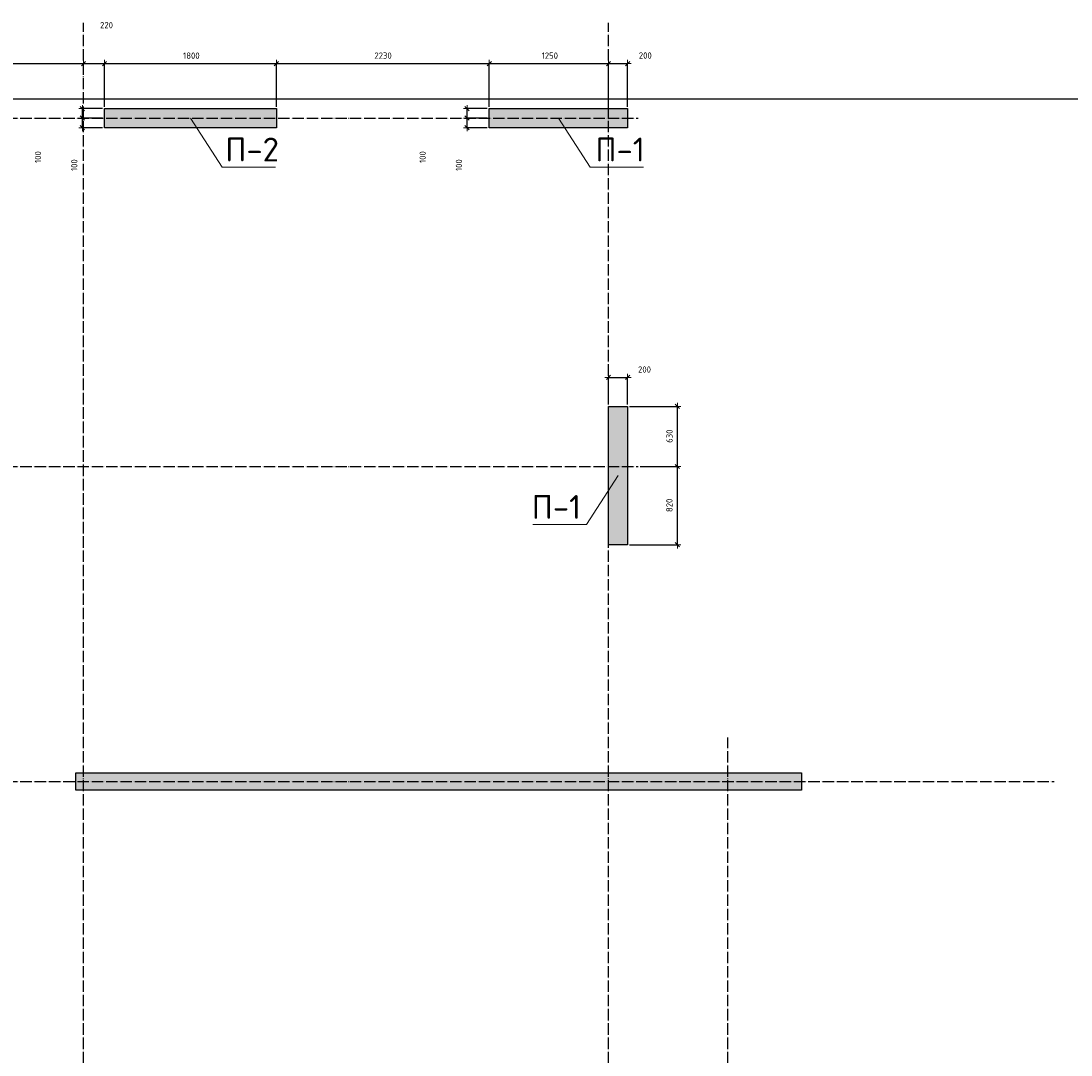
# Model space of a CAD drawing. Header units: millimetres. Extents: x -37663 to 118746, y -2869 to 47508.
# Tile 52 of 54: x 47745 to 58745, y 36674 to 47508. Entities that reach past the tile are written whole.
import ezdxf

# ---------------------------------------------------------------- set-up
doc = ezdxf.new("R2010")
doc.units = ezdxf.units.MM
doc.header["$PDMODE"] = 65
doc.linetypes.add('______11', pattern=[150, 120, -15, 0, -15])
doc.linetypes.add('______5', pattern=[330, 240, -30, 30, -30])
for name, color, linetype, lineweight in [('Standard', 7, 'Continuous', 25), ('Высотная отметка (отверстия)', 7, 'Continuous', 13), ('Размерная линия_ общее', 7, 'Continuous', 13)]:
    doc.layers.add(name, color=color, linetype=linetype, lineweight=lineweight)
doc.layers.add('Осевая линия_ общее', color=7, linetype='______5', lineweight=13, true_color=0xa0a0a0)
doc.styles.add('ISOCPEUR', font='ISOCPEUR')
doc.dimstyles.new('DIMSTYLE_3', dxfattribs={"dimtxt": 66, "dimasz": 75, "dimexe": 0, "dimexo": 0, "dimgap": 33, "dimtad": 2, "dimdec": 0, "dimrnd": 5, "dimzin": 12, "dimdsep": 46, "dimtxsty": 'ISOCPEUR', "dimblk1": 'ALL_ML_STRICH', "dimblk2": 'ALL_ML_STRICH', "dimsah": 1, "dimcen": 0, "dimclrd": 7, "dimclre": 256, "dimclrt": 7, "dimadec": 0, "dimazin": 0, "dimtfac": 1, "dimtdec": 0, "dimtix": 1, "dimtmove": 2, "dimatfit": 3, "dimfxl": 0, "dimtzin": 0, "dimlwd": 0, "dimlwe": -3, "dimarcsym": 0})
doc.dimstyles.new('DIMSTYLE_5', dxfattribs={"dimtxt": 66, "dimasz": 75, "dimexe": 0, "dimexo": 0, "dimgap": 33, "dimtad": 2, "dimdec": 0, "dimrnd": 5, "dimzin": 12, "dimdsep": 46, "dimtxsty": 'ISOCPEUR', "dimblk1": 'ALL_ML_STRICH', "dimblk2": 'ALL_ML_STRICH', "dimsah": 1, "dimcen": 0, "dimclrd": 7, "dimclre": 256, "dimclrt": 7, "dimadec": 0, "dimazin": 0, "dimtfac": 1, "dimtdec": 0, "dimtix": 1, "dimtmove": 2, "dimatfit": 3, "dimfxl": 0, "dimtvp": 1.2, "dimtzin": 0, "dimlwd": 0, "dimlwe": -3, "dimarcsym": 0})

# ---------------------------------------------------------------- blocks, each defined once
blk = doc.blocks.new('СЛОЖНЫЙ_ОБЪЕКТ_0')
at = {"layer": 'Осевая линия_ общее', "color": 253, "linetype": '______11', "lineweight": -3, "true_color": 0xa0a0a0, "transparency": 33554687}
for p, q in [((48400, -2590), (48400, 47490)), ((53900, -2590), (53900, 47490)), ((37230, 46490), (54210, 46490)), ((37230, 42840), (54210, 42840)), ((55150, -2590), (55150, 40000)), ((37230, 39540), (58570, 39540))]:
    blk.add_line(p, q, dxfattribs=at)
blk = doc.blocks.new('ALL_ML_STRICH')
at = {"color": 0, "linetype": 'ByBlock', "lineweight": -2}
for p, q in [((-1, 0), (0.5, 0)), ((-0.3, -0.3), (0.3, 0.3)), ((0, -0.5), (0, 0.5))]:
    blk.add_line(p, q, dxfattribs=at)
blk = doc.blocks.new('*D50')
at = {"layer": 'DEFPOINTS', "color": 7, "linetype": 'Continuous', "lineweight": 13, "transparency": 33554687}
for p in [(46700, 47062), (48400, 46972), (46700, 46922)]:
    blk.add_point(p, dxfattribs=at)
at = {"layer": 'Размерная линия_ общее', "color": 253, "linetype": 'Continuous', "lineweight": -2, "true_color": 0xa0a0a0, "transparency": 33554687}
for p, q in [((46700, 46942), (46700, 47062)), ((48400, 46992), (48400, 47062))]:
    blk.add_line(p, q, dxfattribs=at)
at = {"layer": 'Размерная линия_ общее', "color": 7, "linetype": 'Continuous', "lineweight": -2, "transparency": 33554687}
blk.add_line((46700, 47062), (48400, 47062), dxfattribs=at)
at = {"layer": 'Размерная линия_ общее', "color": 7, "linetype": 'Continuous', "lineweight": 13, "transparency": 33554687, "xscale": 75, "yscale": 75, "zscale": 75, "rotation": 180}
blk.add_blockref('ALL_ML_STRICH', (46700, 47062), dxfattribs=at)
at = {"layer": 'Размерная линия_ общее', "color": 7, "linetype": 'Continuous', "lineweight": 13, "transparency": 33554687, "xscale": 75, "yscale": 75, "zscale": 75}
blk.add_blockref('ALL_ML_STRICH', (48400, 47062), dxfattribs=at)
at = {"layer": 'Размерная линия_ общее', "color": 7, "linetype": 'Continuous', "lineweight": 13, "transparency": 33554687, "insert": (47560, 47145), "char_height": 66, "width": 264, "attachment_point": 5, "style": 'ISOCPEUR'}
blk.add_mtext('\\A1;{1700}', dxfattribs=at)
blk = doc.blocks.new('*D51')
at = {"layer": 'DEFPOINTS', "color": 7, "linetype": 'Continuous', "lineweight": 13, "transparency": 33554687}
for p in [(48400, 47062), (48400, 46972), (48620, 46590)]:
    blk.add_point(p, dxfattribs=at)
at = {"layer": 'Размерная линия_ общее', "color": 253, "linetype": 'Continuous', "lineweight": -2, "true_color": 0xa0a0a0, "transparency": 33554687}
for p, q in [((48400, 46992), (48400, 47062)), ((48620, 46610), (48620, 47062))]:
    blk.add_line(p, q, dxfattribs=at)
at = {"layer": 'Размерная линия_ общее', "color": 7, "linetype": 'Continuous', "lineweight": -2, "transparency": 33554687}
blk.add_line((48400, 47062), (48620, 47062), dxfattribs=at)
at = {"layer": 'Размерная линия_ общее', "color": 7, "linetype": 'Continuous', "lineweight": 13, "transparency": 33554687, "xscale": 75, "yscale": 75, "zscale": 75, "rotation": 180}
blk.add_blockref('ALL_ML_STRICH', (48400, 47062), dxfattribs=at)
at = {"layer": 'Размерная линия_ общее', "color": 7, "linetype": 'Continuous', "lineweight": 13, "transparency": 33554687, "xscale": 75, "yscale": 75, "zscale": 75}
blk.add_blockref('ALL_ML_STRICH', (48620, 47062), dxfattribs=at)
at = {"layer": 'Размерная линия_ общее', "color": 7, "linetype": 'Continuous', "lineweight": 13, "transparency": 33554687, "insert": (48641, 47464), "char_height": 66, "width": 198, "attachment_point": 5, "style": 'ISOCPEUR'}
blk.add_mtext('\\A1;{220}', dxfattribs=at)
blk = doc.blocks.new('*D52')
at = {"layer": 'DEFPOINTS', "color": 7, "linetype": 'Continuous', "lineweight": 13, "transparency": 33554687}
for p in [(48620, 47062), (48620, 46590), (50420, 46590)]:
    blk.add_point(p, dxfattribs=at)
at = {"layer": 'Размерная линия_ общее', "color": 253, "linetype": 'Continuous', "lineweight": -2, "true_color": 0xa0a0a0, "transparency": 33554687}
for p, q in [((48620, 46610), (48620, 47062)), ((50420, 46610), (50420, 47062))]:
    blk.add_line(p, q, dxfattribs=at)
at = {"layer": 'Размерная линия_ общее', "color": 7, "linetype": 'Continuous', "lineweight": -2, "transparency": 33554687}
blk.add_line((48620, 47062), (50420, 47062), dxfattribs=at)
at = {"layer": 'Размерная линия_ общее', "color": 7, "linetype": 'Continuous', "lineweight": 13, "transparency": 33554687, "xscale": 75, "yscale": 75, "zscale": 75, "rotation": 180}
blk.add_blockref('ALL_ML_STRICH', (48620, 47062), dxfattribs=at)
at = {"layer": 'Размерная линия_ общее', "color": 7, "linetype": 'Continuous', "lineweight": 13, "transparency": 33554687, "xscale": 75, "yscale": 75, "zscale": 75}
blk.add_blockref('ALL_ML_STRICH', (50420, 47062), dxfattribs=at)
at = {"layer": 'Размерная линия_ общее', "color": 7, "linetype": 'Continuous', "lineweight": 13, "transparency": 33554687, "insert": (49530, 47145), "char_height": 66, "width": 264, "attachment_point": 5, "style": 'ISOCPEUR'}
blk.add_mtext('\\A1;{1800}', dxfattribs=at)
blk = doc.blocks.new('*D53')
at = {"layer": 'DEFPOINTS', "color": 7, "linetype": 'Continuous', "lineweight": 13, "transparency": 33554687}
for p in [(50420, 47062), (50420, 46590), (52650, 46590)]:
    blk.add_point(p, dxfattribs=at)
at = {"layer": 'Размерная линия_ общее', "color": 253, "linetype": 'Continuous', "lineweight": -2, "true_color": 0xa0a0a0, "transparency": 33554687}
for p, q in [((50420, 46610), (50420, 47062)), ((52650, 46610), (52650, 47062))]:
    blk.add_line(p, q, dxfattribs=at)
at = {"layer": 'Размерная линия_ общее', "color": 7, "linetype": 'Continuous', "lineweight": -2, "transparency": 33554687}
blk.add_line((50420, 47062), (52650, 47062), dxfattribs=at)
at = {"layer": 'Размерная линия_ общее', "color": 7, "linetype": 'Continuous', "lineweight": 13, "transparency": 33554687, "xscale": 75, "yscale": 75, "zscale": 75, "rotation": 180}
blk.add_blockref('ALL_ML_STRICH', (50420, 47062), dxfattribs=at)
at = {"layer": 'Размерная линия_ общее', "color": 7, "linetype": 'Continuous', "lineweight": 13, "transparency": 33554687, "xscale": 75, "yscale": 75, "zscale": 75}
blk.add_blockref('ALL_ML_STRICH', (52650, 47062), dxfattribs=at)
at = {"layer": 'Размерная линия_ общее', "color": 7, "linetype": 'Continuous', "lineweight": 13, "transparency": 33554687, "insert": (51538, 47145), "char_height": 66, "width": 264, "attachment_point": 5, "style": 'ISOCPEUR'}
blk.add_mtext('\\A1;{2230}', dxfattribs=at)
blk = doc.blocks.new('*D54')
at = {"layer": 'DEFPOINTS', "color": 7, "linetype": 'Continuous', "lineweight": 13, "transparency": 33554687}
for p in [(52650, 47062), (52650, 46590), (53900, 46590)]:
    blk.add_point(p, dxfattribs=at)
at = {"layer": 'Размерная линия_ общее', "color": 253, "linetype": 'Continuous', "lineweight": -2, "true_color": 0xa0a0a0, "transparency": 33554687}
for p, q in [((52650, 46610), (52650, 47062)), ((53900, 46610), (53900, 47062))]:
    blk.add_line(p, q, dxfattribs=at)
at = {"layer": 'Размерная линия_ общее', "color": 7, "linetype": 'Continuous', "lineweight": -2, "transparency": 33554687}
blk.add_line((52650, 47062), (53900, 47062), dxfattribs=at)
at = {"layer": 'Размерная линия_ общее', "color": 7, "linetype": 'Continuous', "lineweight": 13, "transparency": 33554687, "xscale": 75, "yscale": 75, "zscale": 75, "rotation": 180}
blk.add_blockref('ALL_ML_STRICH', (52650, 47062), dxfattribs=at)
at = {"layer": 'Размерная линия_ общее', "color": 7, "linetype": 'Continuous', "lineweight": 13, "transparency": 33554687, "xscale": 75, "yscale": 75, "zscale": 75}
blk.add_blockref('ALL_ML_STRICH', (53900, 47062), dxfattribs=at)
at = {"layer": 'Размерная линия_ общее', "color": 7, "linetype": 'Continuous', "lineweight": 13, "transparency": 33554687, "insert": (53285, 47145), "char_height": 66, "width": 264, "attachment_point": 5, "style": 'ISOCPEUR'}
blk.add_mtext('\\A1;{1250}', dxfattribs=at)
blk = doc.blocks.new('*D55')
at = {"layer": 'DEFPOINTS', "color": 7, "linetype": 'Continuous', "lineweight": 13, "transparency": 33554687}
for p in [(53900, 47062), (53900, 46590), (54100, 46590)]:
    blk.add_point(p, dxfattribs=at)
at = {"layer": 'Размерная линия_ общее', "color": 253, "linetype": 'Continuous', "lineweight": -2, "true_color": 0xa0a0a0, "transparency": 33554687}
for p, q in [((53900, 46610), (53900, 47062)), ((54100, 46610), (54100, 47062))]:
    blk.add_line(p, q, dxfattribs=at)
at = {"layer": 'Размерная линия_ общее', "color": 7, "linetype": 'Continuous', "lineweight": -2, "transparency": 33554687}
blk.add_line((53900, 47062), (54100, 47062), dxfattribs=at)
at = {"layer": 'Размерная линия_ общее', "color": 7, "linetype": 'Continuous', "lineweight": 13, "transparency": 33554687, "xscale": 75, "yscale": 75, "zscale": 75, "rotation": 180}
blk.add_blockref('ALL_ML_STRICH', (53900, 47062), dxfattribs=at)
at = {"layer": 'Размерная линия_ общее', "color": 7, "linetype": 'Continuous', "lineweight": 13, "transparency": 33554687, "xscale": 75, "yscale": 75, "zscale": 75}
blk.add_blockref('ALL_ML_STRICH', (54100, 47062), dxfattribs=at)
at = {"layer": 'Размерная линия_ общее', "color": 7, "linetype": 'Continuous', "lineweight": 13, "transparency": 33554687, "insert": (54285, 47146), "char_height": 66, "width": 198, "attachment_point": 5, "style": 'ISOCPEUR'}
blk.add_mtext('\\A1;{200}', dxfattribs=at)
blk = doc.blocks.new('*D101')
at = {"layer": 'DEFPOINTS', "color": 7, "linetype": 'Continuous', "lineweight": 13, "transparency": 33554687}
for p in [(54210, 42840), (54100, 42020), (54621, 42020)]:
    blk.add_point(p, dxfattribs=at)
at = {"layer": 'Размерная линия_ общее', "color": 253, "linetype": 'Continuous', "lineweight": -2, "true_color": 0xa0a0a0, "transparency": 33554687}
for p, q in [((54230, 42840), (54621, 42840)), ((54120, 42020), (54621, 42020))]:
    blk.add_line(p, q, dxfattribs=at)
at = {"layer": 'Размерная линия_ общее', "color": 7, "linetype": 'Continuous', "lineweight": -2, "transparency": 33554687}
blk.add_line((54621, 42020), (54621, 42840), dxfattribs=at)
at = {"layer": 'Размерная линия_ общее', "color": 7, "linetype": 'Continuous', "lineweight": 13, "transparency": 33554687, "xscale": 75, "yscale": 75, "zscale": 75}
for p, rotation in [((54621, 42840), 90), ((54621, 42020), 270)]:
    blk.add_blockref('ALL_ML_STRICH', p, dxfattribs=dict(at, rotation=rotation))
at = {"layer": 'Размерная линия_ общее', "color": 7, "linetype": 'Continuous', "lineweight": 13, "transparency": 33554687, "insert": (54538, 42433), "char_height": 66, "width": 198, "attachment_point": 5, "rotation": 90, "style": 'ISOCPEUR'}
blk.add_mtext('\\A1;{820}', dxfattribs=at)
blk = doc.blocks.new('*D102')
at = {"layer": 'DEFPOINTS', "color": 7, "linetype": 'Continuous', "lineweight": 13, "transparency": 33554687}
for p in [(54100, 43470), (54210, 42840), (54621, 42840)]:
    blk.add_point(p, dxfattribs=at)
at = {"layer": 'Размерная линия_ общее', "color": 253, "linetype": 'Continuous', "lineweight": -2, "true_color": 0xa0a0a0, "transparency": 33554687}
for p, q in [((54120, 43470), (54621, 43470)), ((54230, 42840), (54621, 42840))]:
    blk.add_line(p, q, dxfattribs=at)
at = {"layer": 'Размерная линия_ общее', "color": 7, "linetype": 'Continuous', "lineweight": -2, "transparency": 33554687}
blk.add_line((54621, 42840), (54621, 43470), dxfattribs=at)
at = {"layer": 'Размерная линия_ общее', "color": 7, "linetype": 'Continuous', "lineweight": 13, "transparency": 33554687, "xscale": 75, "yscale": 75, "zscale": 75}
for p, rotation in [((54621, 43470), 90), ((54621, 42840), 270)]:
    blk.add_blockref('ALL_ML_STRICH', p, dxfattribs=dict(at, rotation=rotation))
at = {"layer": 'Размерная линия_ общее', "color": 7, "linetype": 'Continuous', "lineweight": 13, "transparency": 33554687, "insert": (54538, 43158), "char_height": 66, "width": 198, "attachment_point": 5, "rotation": 90, "style": 'ISOCPEUR'}
blk.add_mtext('\\A1;{630}', dxfattribs=at)
blk = doc.blocks.new('*D109')
at = {"layer": 'DEFPOINTS', "color": 7, "linetype": 'Continuous', "lineweight": 13, "transparency": 33554687}
for p in [(52650, 46490), (52418, 46390), (52650, 46390)]:
    blk.add_point(p, dxfattribs=at)
at = {"layer": 'Размерная линия_ общее', "color": 253, "linetype": 'Continuous', "lineweight": -2, "true_color": 0xa0a0a0, "transparency": 33554687}
for p, q in [((52630, 46490), (52418, 46490)), ((52630, 46390), (52418, 46390))]:
    blk.add_line(p, q, dxfattribs=at)
at = {"layer": 'Размерная линия_ общее', "color": 7, "linetype": 'Continuous', "lineweight": -2, "transparency": 33554687}
blk.add_line((52418, 46390), (52418, 46490), dxfattribs=at)
at = {"layer": 'Размерная линия_ общее', "color": 7, "linetype": 'Continuous', "lineweight": 13, "transparency": 33554687, "xscale": 75, "yscale": 75, "zscale": 75}
for p, rotation in [((52418, 46490), 90), ((52418, 46390), 270)]:
    blk.add_blockref('ALL_ML_STRICH', p, dxfattribs=dict(at, rotation=rotation))
at = {"layer": 'Размерная линия_ общее', "color": 7, "linetype": 'Continuous', "lineweight": 13, "transparency": 33554687, "insert": (52333, 45997), "char_height": 66, "width": 198, "attachment_point": 5, "rotation": 90, "style": 'ISOCPEUR'}
blk.add_mtext('\\A1;{100}', dxfattribs=at)
blk = doc.blocks.new('*D110')
at = {"layer": 'DEFPOINTS', "color": 7, "linetype": 'Continuous', "lineweight": 13, "transparency": 33554687}
for p in [(52650, 46590), (52418, 46490), (52650, 46490)]:
    blk.add_point(p, dxfattribs=at)
at = {"layer": 'Размерная линия_ общее', "color": 253, "linetype": 'Continuous', "lineweight": -2, "true_color": 0xa0a0a0, "transparency": 33554687}
for p, q in [((52630, 46590), (52418, 46590)), ((52630, 46490), (52418, 46490))]:
    blk.add_line(p, q, dxfattribs=at)
at = {"layer": 'Размерная линия_ общее', "color": 7, "linetype": 'Continuous', "lineweight": -2, "transparency": 33554687}
blk.add_line((52418, 46490), (52418, 46590), dxfattribs=at)
at = {"layer": 'Размерная линия_ общее', "color": 7, "linetype": 'Continuous', "lineweight": 13, "transparency": 33554687, "xscale": 75, "yscale": 75, "zscale": 75}
for p, rotation in [((52418, 46590), 90), ((52418, 46490), 270)]:
    blk.add_blockref('ALL_ML_STRICH', p, dxfattribs=dict(at, rotation=rotation))
at = {"layer": 'Размерная линия_ общее', "color": 7, "linetype": 'Continuous', "lineweight": 13, "transparency": 33554687, "insert": (51953, 46082), "char_height": 66, "width": 198, "attachment_point": 5, "rotation": 90, "style": 'ISOCPEUR'}
blk.add_mtext('\\A1;{100}', dxfattribs=at)
blk = doc.blocks.new('*D264')
at = {"layer": 'DEFPOINTS', "color": 7, "linetype": 'Continuous', "lineweight": 13, "transparency": 33554687}
for p in [(48620, 46490), (48388, 46390), (48620, 46390)]:
    blk.add_point(p, dxfattribs=at)
at = {"layer": 'Размерная линия_ общее', "color": 253, "linetype": 'Continuous', "lineweight": -2, "true_color": 0xa0a0a0, "transparency": 33554687}
for p, q in [((48600, 46490), (48388, 46490)), ((48600, 46390), (48388, 46390))]:
    blk.add_line(p, q, dxfattribs=at)
at = {"layer": 'Размерная линия_ общее', "color": 7, "linetype": 'Continuous', "lineweight": -2, "transparency": 33554687}
blk.add_line((48388, 46390), (48388, 46490), dxfattribs=at)
at = {"layer": 'Размерная линия_ общее', "color": 7, "linetype": 'Continuous', "lineweight": 13, "transparency": 33554687, "xscale": 75, "yscale": 75, "zscale": 75}
for p, rotation in [((48388, 46490), 90), ((48388, 46390), 270)]:
    blk.add_blockref('ALL_ML_STRICH', p, dxfattribs=dict(at, rotation=rotation))
at = {"layer": 'Размерная линия_ общее', "color": 7, "linetype": 'Continuous', "lineweight": 13, "transparency": 33554687, "insert": (48303, 45997), "char_height": 66, "width": 198, "attachment_point": 5, "rotation": 90, "style": 'ISOCPEUR'}
blk.add_mtext('\\A1;{100}', dxfattribs=at)
blk = doc.blocks.new('*D265')
at = {"layer": 'DEFPOINTS', "color": 7, "linetype": 'Continuous', "lineweight": 13, "transparency": 33554687}
for p in [(48620, 46590), (48388, 46490), (48620, 46490)]:
    blk.add_point(p, dxfattribs=at)
at = {"layer": 'Размерная линия_ общее', "color": 253, "linetype": 'Continuous', "lineweight": -2, "true_color": 0xa0a0a0, "transparency": 33554687}
for p, q in [((48600, 46590), (48388, 46590)), ((48600, 46490), (48388, 46490))]:
    blk.add_line(p, q, dxfattribs=at)
at = {"layer": 'Размерная линия_ общее', "color": 7, "linetype": 'Continuous', "lineweight": -2, "transparency": 33554687}
blk.add_line((48388, 46490), (48388, 46590), dxfattribs=at)
at = {"layer": 'Размерная линия_ общее', "color": 7, "linetype": 'Continuous', "lineweight": 13, "transparency": 33554687, "xscale": 75, "yscale": 75, "zscale": 75}
for p, rotation in [((48388, 46590), 90), ((48388, 46490), 270)]:
    blk.add_blockref('ALL_ML_STRICH', p, dxfattribs=dict(at, rotation=rotation))
at = {"layer": 'Размерная линия_ общее', "color": 7, "linetype": 'Continuous', "lineweight": 13, "transparency": 33554687, "insert": (47923, 46082), "char_height": 66, "width": 198, "attachment_point": 5, "rotation": 90, "style": 'ISOCPEUR'}
blk.add_mtext('\\A1;{100}', dxfattribs=at)
blk = doc.blocks.new('*D405')
at = {"layer": 'DEFPOINTS', "color": 7, "linetype": 'Continuous', "lineweight": 13, "transparency": 33554687}
for p in [(53900, 43773), (53900, 43470), (54100, 43470)]:
    blk.add_point(p, dxfattribs=at)
at = {"layer": 'Размерная линия_ общее', "color": 253, "linetype": 'Continuous', "lineweight": -2, "true_color": 0xa0a0a0, "transparency": 33554687}
for p, q in [((53900, 43490), (53900, 43773)), ((54100, 43490), (54100, 43773))]:
    blk.add_line(p, q, dxfattribs=at)
at = {"layer": 'Размерная линия_ общее', "color": 7, "linetype": 'Continuous', "lineweight": -2, "transparency": 33554687}
blk.add_line((53900, 43773), (54100, 43773), dxfattribs=at)
at = {"layer": 'Размерная линия_ общее', "color": 7, "linetype": 'Continuous', "lineweight": 13, "transparency": 33554687, "xscale": 75, "yscale": 75, "zscale": 75, "rotation": 180}
blk.add_blockref('ALL_ML_STRICH', (53900, 43773), dxfattribs=at)
at = {"layer": 'Размерная линия_ общее', "color": 7, "linetype": 'Continuous', "lineweight": 13, "transparency": 33554687, "xscale": 75, "yscale": 75, "zscale": 75}
blk.add_blockref('ALL_ML_STRICH', (54100, 43773), dxfattribs=at)
at = {"layer": 'Размерная линия_ общее', "color": 7, "linetype": 'Continuous', "lineweight": 13, "transparency": 33554687, "insert": (54277, 43856), "char_height": 66, "width": 198, "attachment_point": 5, "style": 'ISOCPEUR'}
blk.add_mtext('\\A1;{200}', dxfattribs=at)

msp = doc.modelspace()

# ---------------------------------------------------------------- hatches: boundary and pattern name
at = {"linetype": 'Continuous', "lineweight": 13, "transparency": 33554687}
for points in [[(48620, 46590), (48620, 46390), (50420, 46390), (50420, 46590)], [(54100, 46390), (54100, 46590), (52650, 46590), (52650, 46390)], [(48320, 39630), (48320, 39450), (54100, 39450), (54100, 39630)], [(54100, 39630), (54100, 39450), (55920, 39450), (55920, 39630)]]:
    msp.add_hatch(color=7, dxfattribs=at).paths.add_polyline_path(points)
at = {"layer": 'Standard', "linetype": 'Continuous', "lineweight": 13, "transparency": 33554687}
msp.add_hatch(color=7, dxfattribs=at).paths.add_polyline_path([(53900, 42020), (54100, 42020), (54100, 43470), (53900, 43470)])

# ---------------------------------------------------------------- linework, layer by layer
at = {"color": 7, "linetype": 'Continuous', "lineweight": -3, "transparency": 33554687}
for p, q in [((48620, 46390), (48620, 46590)), ((48620, 46590), (50420, 46590)), ((50420, 46590), (50420, 46390)), ((52650, 46390), (52650, 46590)), ((52650, 46590), (54100, 46590)), ((54100, 46590), (54100, 46390)), ((50420, 46390), (48620, 46390)), ((54100, 46390), (52650, 46390)), ((48320, 39450), (48320, 39630)), ((48320, 39630), (54100, 39630)), ((54100, 39630), (55920, 39630)), ((55920, 39630), (55920, 39450)), ((54100, 39450), (48320, 39450)), ((55920, 39450), (54100, 39450))]:
    msp.add_line(p, q, dxfattribs=at)
at = {"layer": 'Standard', "color": 7, "linetype": 'Continuous', "lineweight": -3, "transparency": 33554687}
for p, q in [((53900, 42020), (53900, 43470)), ((53900, 43470), (54100, 43470)), ((54100, 43470), (54100, 42020)), ((54100, 42020), (53900, 42020))]:
    msp.add_line(p, q, dxfattribs=at)
at = {"layer": 'Standard', "color": 7, "linetype": 'Continuous', "lineweight": 25, "transparency": 33554687}
msp.add_lwpolyline([(39650, -350.2), (65250, -350.2), (65250, 46690), (39650, 46690), (39650, -350.2)], dxfattribs=at)
at = {"layer": 'Высотная отметка (отверстия)', "color": 7, "linetype": 'Continuous', "lineweight": 13, "transparency": 33554687}
for points in [[(49520, 46490), (49851.2, 45976.5), (50411.2, 45976.5)], [(53375, 46490), (53706.2, 45976.5), (54266.2, 45976.5)], [(54000, 42745), (53668.8, 42231.5), (53108.8, 42231.5)]]:
    msp.add_lwpolyline(points, dxfattribs=at)

# ---------------------------------------------------------------- block references
at = {"layer": 'Осевая линия_ общее', "color": 253, "linetype": '______11', "lineweight": -3, "true_color": 0xa0a0a0, "transparency": 33554687}
msp.add_blockref('СЛОЖНЫЙ_ОБЪЕКТ_0', (0, 0), dxfattribs=at)

# ---------------------------------------------------------------- texts
at = {"layer": 'Высотная отметка (отверстия)', "color": 7, "linetype": 'Continuous', "lineweight": 13, "transparency": 33554687, "char_height": 75, "attachment_point": 8, "style": 'ISOCPEUR'}
for s, insert, width in [('\\A1;{\\fISOCPEUR|i0|b0;\\H250.000000;\\W1.000000;\\C7;П-2}\\P', (50166.2, 46036.5), 664.583), ('\\A1;{\\fISOCPEUR|i0|b0;\\H250.000000;\\W1.000000;\\C7;П-1}\\P', (54021.2, 46036.5), 604.167), ('\\A1;{\\fISOCPEUR|i0|b0;\\H250.000000;\\W1.000000;\\C7;П-1}\\P', (53353.8, 42291.5), 604.167)]:
    msp.add_mtext(s, dxfattribs=dict(at, insert=insert, width=width))

# ---------------------------------------------------------------- dimensions: what is measured, and where the dimension line sits
at = {"layer": 'Размерная линия_ общее', "color": 7, "linetype": 'Continuous', "lineweight": 13, "transparency": 33554687}
for base, p1, p2, picture, middle in [((48620, 47061.7), (48400, 46992.2), (48620, 46610), '*D51', (48640.6, 47464.4)), ((48400, 47061.7), (46700, 46942.4), (48400, 46992.2), '*D50', (47559.9, 47144.7)), ((50420, 47061.7), (48620, 46610), (50420, 46610), '*D52', (49529.9, 47144.7)), ((52650, 47061.7), (50420, 46610), (52650, 46610), '*D53', (51538.3, 47144.7)), ((53900, 47061.7), (52650, 46610), (53900, 46610), '*D54', (53284.9, 47144.7)), ((54100, 47061.7), (53900, 46610), (54100, 46610), '*D55', (54284.9, 47146.5)), ((54100, 43773.2), (53900, 43490), (54100, 43490), '*D405', (54277.4, 43855.7))]:
    dim = msp.add_linear_dim(base=base, p1=p1, p2=p2, dimstyle='DIMSTYLE_3', override={"dimpost": '<>', "dimclrd": 7, "dimclre": 253, "dimclrt": 7, "dimlwd": 0, "dimlwe": 65533}, dxfattribs=at)
    dim.commit()
    dim.dimension.update_dxf_attribs({"geometry": picture, "text_midpoint": middle, "dimtype": 160})
for base, p1, p2, dimstyle, picture, middle in [((48388, 46590), (48600, 46490), (48600, 46590), 'DIMSTYLE_5', '*D265', (47922.6, 46082.4)), ((52418, 46590), (52630, 46490), (52630, 46590), 'DIMSTYLE_5', '*D110', (51952.6, 46082.4)), ((48388, 46490), (48600, 46390), (48600, 46490), 'DIMSTYLE_5', '*D264', (48302.6, 45997.1)), ((52418, 46490), (52630, 46390), (52630, 46490), 'DIMSTYLE_5', '*D109', (52332.6, 45997.1)), ((54620.8, 43470), (54230, 42840), (54120, 43470), 'DIMSTYLE_3', '*D102', (54537.8, 43158.3)), ((54620.8, 42840), (54120, 42020), (54230, 42840), 'DIMSTYLE_3', '*D101', (54537.8, 42433.3))]:
    dim = msp.add_linear_dim(base=base, p1=p1, p2=p2, angle=90, dimstyle=dimstyle, override={"dimpost": '<>', "dimclrd": 7, "dimclre": 253, "dimclrt": 7, "dimlwd": 0, "dimlwe": 65533}, dxfattribs=at)
    dim.commit()
    dim.dimension.update_dxf_attribs({"geometry": picture, "text_midpoint": middle, "dimtype": 160})

doc.saveas('drawing.dxf')
